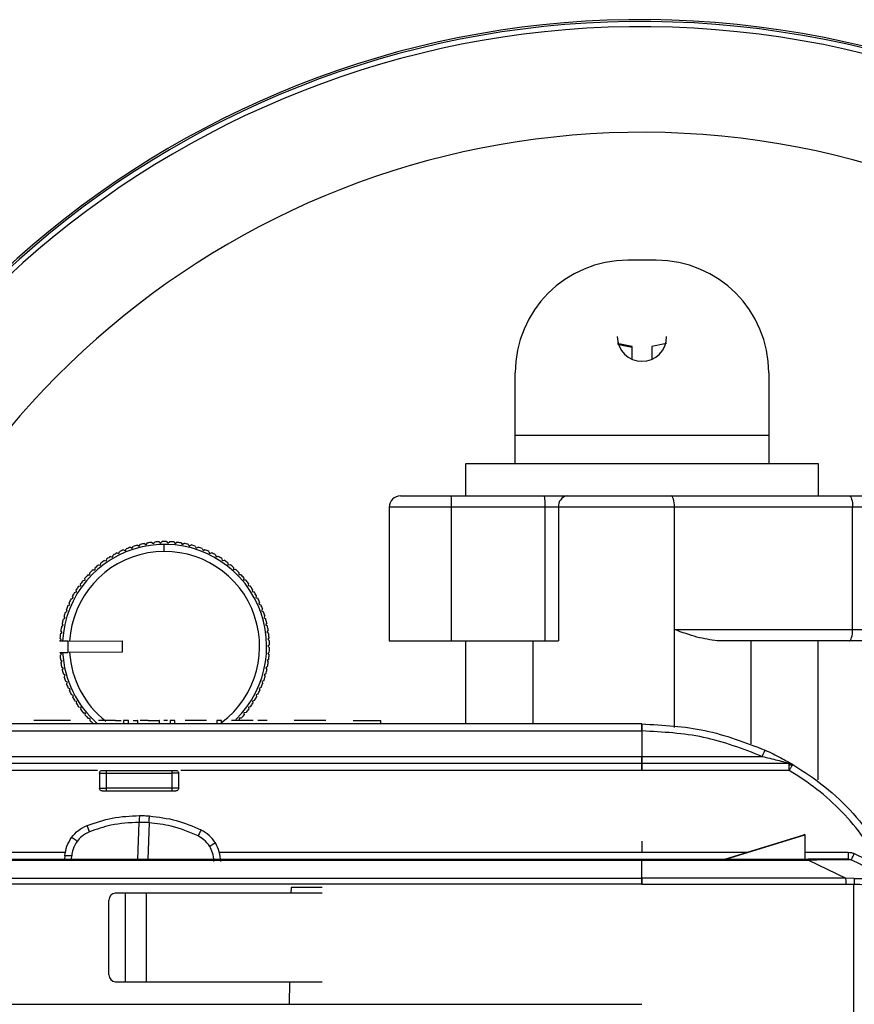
# Model space of a CAD drawing. Header units: millimetres. Extents: x -155 to 150, y -264 to -131.
# Tile 5 of 6: x 40 to 99, y -201 to -131. Entities that reach past the tile are written whole.
import ezdxf

# ---------------------------------------------------------------- set-up
doc = ezdxf.new("R2010")
doc.units = ezdxf.units.MM

msp = doc.modelspace()

# ---------------------------------------------------------------- linework, layer by layer
at = {"color": 7, "linetype": 'Continuous', "lineweight": 25}
for p, q in [((84.931, -148.034), (82.931, -148.034)), ((83.231, -155.063), (83.231, -154.166)), ((84.631, -154.166), (84.631, -155.063)), ((74.931, -162.459), (74.931, -156.034)), ((92.931, -156.034), (92.931, -162.459)), ((74.931, -160.459), (92.931, -160.459)), ((71.431, -162.459), (96.431, -162.459)), ((71.431, -164.759), (71.431, -162.459)), ((96.431, -162.459), (96.431, -164.759)), ((66.79, -164.759), (101.072, -164.759)), ((65.99, -165.559), (65.99, -175.059)), ((101.872, -165.559), (65.99, -165.559)), ((70.412, -175.059), (70.412, -165.559)), ((77.049, -175.059), (77.049, -165.559)), ((78.014, -165.559), (78.014, -175.059)), ((86.238, -181.198), (86.238, -165.559)), ((98.887, -174.259), (98.887, -165.559)), ((47.61, -168.413), (47.742, -168.48)), ((47.742, -168.48), (47.808, -168.348)), ((48.107, -168.262), (48.234, -168.337)), ((48.234, -168.337), (48.31, -168.211)), ((48.614, -168.145), (48.735, -168.229)), ((48.735, -168.229), (48.82, -168.108)), ((49.128, -168.064), (49.243, -168.157)), ((49.243, -168.157), (49.335, -168.042)), ((49.646, -168.019), (49.754, -168.119)), ((49.754, -168.119), (49.855, -168.011)), ((50.012, -168.709), (50.011, -168.209)), ((50.166, -168.01), (50.267, -168.118)), ((50.267, -168.118), (50.374, -168.017)), ((50.685, -168.038), (50.778, -168.152)), ((50.778, -168.152), (50.893, -168.059)), ((51.201, -168.102), (51.286, -168.222)), ((51.286, -168.222), (51.407, -168.137)), ((51.711, -168.201), (51.788, -168.327)), ((51.788, -168.327), (51.914, -168.251)), ((52.214, -168.336), (52.281, -168.467)), ((52.281, -168.467), (52.413, -168.4)), ((46.198, -169.071), (46.341, -169.109)), ((46.341, -169.109), (46.379, -168.966)), ((46.653, -168.819), (46.793, -168.867)), ((46.793, -168.867), (46.84, -168.727)), ((47.124, -168.599), (47.26, -168.657)), ((47.26, -168.657), (47.318, -168.521)), ((52.705, -168.506), (52.763, -168.641)), ((52.763, -168.641), (52.899, -168.583)), ((53.184, -168.709), (53.232, -168.849)), ((53.232, -168.849), (53.372, -168.8)), ((53.647, -168.945), (53.686, -169.088)), ((53.686, -169.088), (53.828, -169.049)), ((45.346, -169.666), (45.493, -169.684)), ((45.493, -169.684), (45.51, -169.537)), ((45.762, -169.354), (45.907, -169.381)), ((45.907, -169.381), (45.935, -169.236)), ((54.092, -169.214), (54.121, -169.358)), ((54.121, -169.358), (54.266, -169.33)), ((54.518, -169.512), (54.537, -169.659)), ((54.537, -169.659), (54.683, -169.64)), ((54.922, -169.84), (54.93, -169.987)), ((44.586, -170.375), (44.733, -170.372)), ((44.733, -170.372), (44.73, -170.224)), ((44.954, -170.007), (45.101, -170.015)), ((45.101, -170.015), (45.108, -169.867)), ((54.93, -169.987), (55.078, -169.979)), ((55.302, -170.194), (55.3, -170.342)), ((55.3, -170.342), (55.448, -170.344)), ((43.931, -171.182), (44.077, -171.159)), ((44.077, -171.159), (44.053, -171.013)), ((44.244, -170.767), (44.391, -170.754)), ((44.391, -170.754), (44.378, -170.607)), ((55.657, -170.575), (55.644, -170.722)), ((55.644, -170.722), (55.791, -170.735)), ((55.984, -170.979), (55.961, -171.125)), ((55.961, -171.125), (56.107, -171.148)), ((43.536, -172.029), (43.493, -171.888)), ((43.647, -171.618), (43.791, -171.584)), ((43.791, -171.584), (43.758, -171.441)), ((56.282, -171.405), (56.249, -171.549)), ((56.249, -171.549), (56.393, -171.582)), ((56.549, -171.851), (56.506, -171.993)), ((43.175, -172.544), (43.313, -172.49)), ((43.313, -172.49), (43.259, -172.353)), ((43.395, -172.073), (43.536, -172.029)), ((56.506, -171.993), (56.648, -172.036)), ((56.785, -172.315), (56.732, -172.453)), ((56.732, -172.453), (56.87, -172.505)), ((42.965, -173.454), (42.893, -173.325)), ((42.988, -173.029), (43.122, -172.966)), ((43.122, -172.966), (43.059, -172.833)), ((56.988, -172.794), (56.926, -172.928)), ((56.926, -172.928), (57.06, -172.99)), ((57.157, -173.285), (57.086, -173.415)), ((42.719, -174.033), (42.842, -173.952)), ((42.842, -173.952), (42.762, -173.828)), ((42.836, -173.526), (42.965, -173.454)), ((57.086, -173.415), (57.215, -173.486)), ((57.291, -173.788), (57.211, -173.912)), ((57.211, -173.912), (57.335, -173.992)), ((42.637, -174.546), (42.755, -174.457)), ((42.755, -174.457), (42.666, -174.339)), ((57.39, -174.298), (57.301, -174.416)), ((57.301, -174.416), (57.42, -174.505)), ((86.238, -174.259), (101.872, -174.259)), ((42.591, -175.064), (42.703, -174.967)), ((42.591, -175.064), (42.591, -175.079)), ((43.158, -175.078), (42.591, -175.079)), ((42.703, -174.967), (42.605, -174.856)), ((43.158, -175.078), (47.03, -175.067)), ((43.158, -175.078), (43.16, -175.878)), ((47.03, -175.067), (47.032, -175.867)), ((57.453, -174.814), (57.356, -174.926)), ((57.356, -174.926), (57.468, -175.023)), ((57.48, -175.334), (57.376, -175.438)), ((57.376, -175.438), (57.48, -175.543)), ((65.99, -175.059), (78.014, -175.059)), ((71.431, -180.959), (71.431, -175.059)), ((76.181, -175.059), (76.181, -180.959)), ((101.072, -175.059), (89.274, -175.059)), ((91.681, -182.359), (91.681, -175.059)), ((96.431, -184.913), (96.431, -175.059)), ((42.593, -175.879), (43.16, -175.878)), ((42.593, -175.879), (42.594, -175.895)), ((42.706, -175.992), (42.594, -175.895)), ((42.609, -176.104), (42.706, -175.992)), ((47.032, -175.867), (43.144, -175.878)), ((43.144, -175.878), (43.144, -175.878)), ((57.471, -175.854), (57.359, -175.951)), ((57.359, -175.951), (57.457, -176.062)), ((42.761, -176.502), (42.642, -176.413)), ((42.672, -176.62), (42.761, -176.502)), ((57.425, -176.372), (57.307, -176.461)), ((57.307, -176.461), (57.396, -176.579)), ((42.851, -177.006), (42.727, -176.926)), ((42.771, -177.13), (42.851, -177.006)), ((42.976, -177.503), (42.847, -177.432)), ((42.905, -177.633), (42.976, -177.503)), ((57.226, -177.392), (57.097, -177.464)), ((57.097, -177.464), (57.169, -177.593)), ((57.343, -176.885), (57.22, -176.966)), ((57.22, -176.966), (57.3, -177.09)), ((43.136, -177.99), (43.002, -177.928)), ((43.074, -178.125), (43.136, -177.99)), ((57.074, -177.889), (56.94, -177.952)), ((56.94, -177.952), (57.003, -178.086)), ((43.33, -178.465), (43.191, -178.413)), ((43.277, -178.603), (43.33, -178.465)), ((43.556, -178.925), (43.414, -178.883)), ((43.513, -179.067), (43.556, -178.925)), ((56.667, -178.845), (56.526, -178.889)), ((56.526, -178.889), (56.569, -179.03)), ((56.887, -178.374), (56.749, -178.428)), ((56.749, -178.428), (56.802, -178.565)), ((43.813, -179.369), (43.669, -179.336)), ((43.78, -179.513), (43.813, -179.369)), ((56.414, -179.3), (56.271, -179.334)), ((56.271, -179.334), (56.304, -179.478)), ((44.101, -179.793), (43.955, -179.77)), ((44.078, -179.939), (44.101, -179.793)), ((44.418, -180.196), (44.271, -180.183)), ((44.405, -180.343), (44.418, -180.196)), ((55.818, -180.151), (55.671, -180.164)), ((55.671, -180.164), (55.684, -180.312)), ((56.131, -179.736), (55.985, -179.76)), ((55.985, -179.76), (56.009, -179.905)), ((83.93, -180.959), (14.224, -180.959)), ((43.353, -180.719), (40.761, -180.719)), ((44.762, -180.576), (44.614, -180.574)), ((44.76, -180.724), (44.762, -180.576)), ((45.132, -180.931), (44.984, -180.939)), ((46.538, -180.719), (46.942, -180.719)), ((47.12, -180.719), (47.12, -180.969)), ((47.464, -180.969), (47.464, -180.719)), ((48.131, -180.969), (48.131, -180.719)), ((48.873, -180.719), (48.87, -180.719)), ((49.666, -180.969), (49.666, -180.719)), ((50.429, -180.719), (50.429, -180.969)), ((50.774, -180.969), (50.774, -180.719)), ((53.022, -180.719), (51.486, -180.719)), ((53.734, -180.719), (53.734, -180.969)), ((54.079, -180.969), (54.079, -180.719)), ((56.327, -180.719), (54.791, -180.719)), ((55.476, -180.543), (55.329, -180.546)), ((55.329, -180.546), (55.332, -180.694)), ((57.311, -180.719), (56.657, -180.719)), ((61.487, -180.719), (59.239, -180.719)), ((65.386, -180.969), (65.386, -180.719)), ((19.224, -181.455), (83.93, -181.455)), ((83.93, -181.455), (83.93, -183.263)), ((94.383, -183.759), (11.704, -183.759)), ((13.033, -183.263), (92.472, -183.263)), ((94.383, -183.759), (94.515, -183.777)), ((94.515, -183.777), (94.638, -183.829)), ((45.262, -184.255), (26.188, -184.255)), ((45.412, -184.455), (45.412, -185.509)), ((45.912, -184.255), (50.538, -184.255)), ((45.912, -185.509), (45.912, -184.455)), ((45.912, -184.455), (50.538, -184.455)), ((50.538, -184.455), (50.538, -185.509)), ((51.038, -185.509), (51.038, -184.455)), ((94.383, -184.255), (51.188, -184.255)), ((94.494, -183.847), (94.562, -183.953)), ((50.538, -185.509), (45.912, -185.509)), ((45.912, -185.709), (50.538, -185.709)), ((48.137, -190.559), (48.236, -187.941)), ((48.933, -187.967), (48.835, -190.559)), ((89.817, -190.55), (95.419, -188.824)), ((89.893, -190.548), (95.488, -188.824)), ((95.488, -188.809), (95.419, -188.824)), ((95.488, -188.809), (95.488, -190.548)), ((28.816, -190.063), (43.01, -190.063)), ((53.925, -190.063), (91.465, -190.063)), ((95.488, -190.063), (98.574, -190.063)), ((12.921, -190.559), (95.739, -190.559)), ((12.921, -190.63), (83.93, -190.63)), ((42.957, -190.309), (42.939, -190.559)), ((43.422, -190.559), (43.439, -190.327)), ((83.93, -191.915), (83.93, -190.63)), ((83.93, -190.63), (95.744, -190.63)), ((95.744, -190.63), (98.415, -191.913)), ((101.637, -191.976), (98.791, -190.608)), ((99.007, -190.162), (100.89, -191.067)), ((30.012, -191.915), (83.93, -191.915)), ((98.415, -191.913), (83.93, -191.913)), ((99.001, -191.917), (98.415, -191.913)), ((83.93, -192.34), (30.012, -192.34)), ((59.014, -192.559), (59.008, -192.959)), ((61.224, -192.559), (59.014, -192.559)), ((98.419, -192.342), (83.93, -192.342)), ((98.982, -192.358), (98.419, -192.342)), ((98.982, -202.561), (98.982, -192.358)), ((46.084, -198.759), (46.084, -193.459)), ((61.224, -192.959), (46.537, -192.959)), ((47.243, -192.959), (47.243, -199.259)), ((48.719, -192.959), (48.719, -199.259)), ((46.537, -199.259), (61.224, -199.259)), ((58.913, -199.259), (58.889, -200.859)), ((10.224, -200.859), (83.93, -200.859))]:
    msp.add_line(p, q, dxfattribs=at)
at = {"color": 7, "linetype": 'Continuous', "lineweight": 25, "flags": 128}
for points in [[(83.231, -154.166), (82.298, -153.972), (82.187, -153.938)], [(82.199, -153.979), (82.292, -154.007), (83.231, -154.201)], [(85.675, -153.938), (85.564, -153.972), (84.631, -154.166)], [(86.238, -165.559), (86.233, -165.403), (86.22, -165.253), (86.198, -165.115), (86.168, -164.993), (86.132, -164.894), (86.091, -164.82), (86.046, -164.774), (86, -164.759)], [(98.649, -164.759), (98.696, -164.774), (98.74, -164.82), (98.781, -164.894), (98.818, -164.993), (98.847, -165.115), (98.869, -165.253), (98.883, -165.403), (98.887, -165.559)], [(98.649, -175.059), (98.696, -175.044), (98.74, -174.998), (98.781, -174.924), (98.818, -174.825), (98.847, -174.704), (98.869, -174.565), (98.883, -174.415), (98.887, -174.259)]]:
    msp.add_lwpolyline(points, dxfattribs=at)
at = {"color": 7, "linetype": 'Continuous', "lineweight": 25}
for centre, radius, start, end in [((83.931, -197.459), 66.5, 194.40377, 165.62252), ((83.931, -197.459), 66.367, 194.40555, 165.56649), ((83.931, -197.459), 65.997, 194.51709, 165.51604), ((83.931, -197.459), 58.5, 196.38282, 163.57799), ((82.931, -156.034), 8, 90, 180), ((84.931, -156.034), 8, 0, 90), ((83.931, -153.459), 1.75, 180, 0), ((66.79, -165.559), 0.8, 90, 180), ((65.442, -165.359), 4.973, 357.69899, 6.93315), ((72.08, -165.359), 4.973, 357.69899, 6.93315), ((78.734, -165.476), 0.725, 98.66751, 186.60727), ((50.031, -175.459), 7.25, 314.25672, 176.99356), ((50.031, -175.459), 7.45, 108.9639, 111.35702), ((50.031, -175.459), 7.45, 104.9639, 107.35702), ((50.031, -175.459), 7.45, 100.9639, 103.35702), ((50.031, -175.459), 7.45, 96.9639, 99.35702), ((50.031, -175.459), 7.45, 92.9639, 95.35702), ((50.031, -175.459), 7.45, 88.9639, 91.35702), ((50.031, -175.459), 7.45, 84.9639, 87.35702), ((50.031, -175.459), 7.45, 80.9639, 83.35702), ((50.031, -175.459), 7.45, 76.9639, 79.35702), ((50.031, -175.459), 7.45, 72.9639, 75.35702), ((50.031, -175.459), 7.45, 68.9639, 71.35702), ((50.031, -175.459), 6.75, 306.84421, 176.76316), ((50.031, -175.459), 7.45, 120.9639, 123.35702), ((50.031, -175.459), 7.45, 116.9639, 119.35702), ((50.031, -175.459), 7.45, 112.9639, 115.35702), ((50.031, -175.459), 7.45, 64.9639, 67.35702), ((50.031, -175.459), 7.45, 60.9639, 63.35702), ((50.031, -175.459), 7.45, 56.9639, 59.35702), ((50.031, -175.459), 7.45, 128.9639, 131.35702), ((50.031, -175.459), 7.45, 124.9639, 127.35702), ((50.031, -175.459), 7.45, 52.9639, 55.35702), ((50.031, -175.459), 7.45, 48.9639, 51.35702), ((50.031, -175.459), 7.45, 136.9639, 139.35702), ((50.031, -175.459), 7.45, 132.9639, 135.35702), ((50.031, -175.459), 7.45, 44.9639, 47.35702), ((50.031, -175.459), 7.45, 40.9639, 43.35702), ((50.031, -175.459), 7.45, 144.9639, 147.35702), ((50.031, -175.459), 7.45, 140.9639, 143.35702), ((50.031, -175.459), 7.45, 36.9639, 39.35702), ((50.031, -175.459), 7.45, 32.9639, 35.35702), ((50.031, -175.459), 7.45, 148.9639, 151.35702), ((50.031, -175.459), 7.45, 28.9639, 31.35702), ((50.031, -175.459), 7.45, 156.9639, 159.35702), ((50.031, -175.459), 7.45, 152.9639, 155.35702), ((50.031, -175.459), 7.45, 24.9639, 27.35702), ((50.031, -175.459), 7.45, 20.9639, 23.35702), ((50.031, -175.459), 7.45, 160.9639, 163.35702), ((50.031, -175.459), 7.45, 16.9639, 19.35702), ((50.031, -175.459), 7.45, 168.9639, 171.35702), ((50.031, -175.459), 7.45, 164.9639, 167.35702), ((50.031, -175.459), 7.45, 12.9639, 15.35702), ((50.031, -175.459), 7.45, 8.9639, 11.35702), ((50.031, -175.459), 7.45, 172.9639, 175.35702), ((50.031, -175.459), 7.45, 4.9639, 7.35702), ((50.031, -175.459), 7.45, 0.9639, 3.35702), ((50.031, -175.459), 7.45, 184.9639, 187.35702), ((50.031, -175.459), 7.25, 183.31907, 229.089), ((50.031, -175.459), 6.75, 183.55776, 231.75009), ((50.031, -175.459), 7.45, 352.9639, 355.35702), ((50.031, -175.459), 7.45, 356.9639, 359.35702), ((50.031, -175.459), 7.45, 188.9639, 191.35702), ((50.031, -175.459), 7.45, 348.9639, 351.35702), ((50.031, -175.459), 7.45, 192.9639, 195.35702), ((50.031, -175.459), 7.45, 344.9639, 347.35702), ((50.031, -175.459), 7.45, 196.9639, 199.35702), ((50.031, -175.459), 7.45, 200.9639, 203.35702), ((50.031, -175.459), 7.45, 336.9639, 339.35702), ((50.031, -175.459), 7.45, 340.9639, 343.35702), ((50.031, -175.459), 7.45, 204.9639, 207.35702), ((50.031, -175.459), 7.45, 332.9639, 335.35702), ((50.031, -175.459), 7.45, 208.9639, 211.35702), ((50.031, -175.459), 7.45, 212.9639, 215.35702), ((50.031, -175.459), 7.45, 324.9639, 327.35702), ((50.031, -175.459), 7.45, 328.9639, 331.35702), ((50.031, -175.459), 7.45, 216.9639, 219.35702), ((50.031, -175.459), 7.45, 316.9639, 319.35702), ((50.031, -175.459), 7.45, 320.9639, 323.35702), ((50.031, -175.459), 7.45, 220.9639, 223.35702), ((50.031, -175.459), 7.45, 224.9639, 227.35702), ((43.064, -193.854), 3.547, 83.93294, 91.72996), ((46.562, -193.437), 0.478, 92.95214, 182.67534), ((46.562, -198.781), 0.478, 177.32466, 267.04786)]:
    msp.add_arc(centre, radius, start, end, dxfattribs=at)
for points, knots in [([(89.274, -175.059), (88.807, -174.988), (87.873, -174.846), (86.783, -174.455), (86.238, -174.259)], [0, 0, 0, 0, 0.5000462, 1, 1, 1, 1]), ([(47.814, -180.719), (47.883, -180.719), (48.041, -180.719), (48.137, -180.719), (48.12, -180.719), (48.115, -180.719)], [0, 0, 0, 0, 0.364629, 0.835921, 1, 1, 1, 1]), ([(48.873, -180.719), (48.952, -180.719), (49.108, -180.719), (49.32, -180.719), (49.496, -180.719), (49.613, -180.719), (49.669, -180.719), (49.66, -180.719), (49.658, -180.719)], [0, 0, 0, 0, 0.192934, 0.380989, 0.564353, 0.744672, 0.933772, 1, 1, 1, 1]), ([(50.251, -180.719), (50.243, -180.719), (50.137, -180.719), (50.055, -180.719), (49.979, -180.719)], [0, 0, 0, 0, 0.0786841, 1, 1, 1, 1]), ([(53.906, -180.719), (53.884, -180.719), (53.839, -180.719), (53.781, -180.719), (53.745, -180.719), (53.73, -180.719), (53.734, -180.719), (53.734, -180.719)], [0, 0, 0, 0, 0.249974, 0.499948, 0.749922, 0.999896, 1, 1, 1, 1]), ([(54.079, -180.719), (54.076, -180.719), (54.071, -180.719), (54.031, -180.719), (53.974, -180.719), (53.929, -180.719), (53.906, -180.719)], [0, 0, 0, 0, 0.249922, 0.499948, 0.749974, 1, 1, 1, 1]), ([(63.415, -180.719), (63.496, -180.719), (63.67, -180.719), (64.09, -180.719), (64.514, -180.719), (64.864, -180.719), (65.099, -180.719), (65.278, -180.719), (65.378, -180.719), (65.378, -180.719), (65.378, -180.719)], [0, 0, 0, 0, 0.142355, 0.307134, 0.512406, 0.620572, 0.721269, 0.82196, 0.920534, 1, 1, 1, 1]), ([(83.93, -180.959), (83.93, -180.967), (83.93, -180.982), (83.93, -181.096), (83.93, -181.259), (83.93, -181.39), (83.93, -181.455)], [0, 0, 0, 0, 0.250598, 0.499785, 0.749187, 1, 1, 1, 1]), ([(83.93, -180.959), (85.436, -181.036), (88.45, -181.191), (91.268, -182.272), (92.677, -182.812)], [0, 0, 0, 0, 0.499921, 1, 1, 1, 1]), ([(92.472, -183.263), (91.097, -182.736), (88.345, -181.681), (85.402, -181.53), (83.93, -181.455)], [0, 0, 0, 0, 0.499836, 1, 1, 1, 1]), ([(92.472, -183.263), (92.498, -183.206), (92.537, -183.119), (92.585, -183.014), (92.618, -182.941), (92.644, -182.883), (92.67, -182.827), (92.675, -182.818), (92.677, -182.812)], [0, 0, 0, 0, 0.239566, 0.368431, 0.5, 0.631569, 0.760433, 1, 1, 1, 1]), ([(92.677, -182.812), (93.052, -182.989), (93.622, -183.257), (94.237, -183.596), (94.5, -183.748), (94.616, -183.816), (94.63, -183.825), (94.638, -183.829)], [0, 0, 0, 0, 0.473315, 0.7186, 0.850499, 0.922318, 1, 1, 1, 1]), ([(92.472, -183.263), (92.834, -183.348), (93.37, -183.475), (93.98, -183.642), (94.259, -183.723), (94.355, -183.751), (94.379, -183.758), (94.382, -183.759), (94.383, -183.759)], [0, 0, 0, 0, 0.522798, 0.775545, 0.914412, 0.961613, 0.981452, 1, 1, 1, 1]), ([(94.515, -183.777), (94.514, -183.78), (94.511, -183.787), (94.5, -183.827), (94.494, -183.847)], [0, 0, 0, 0, 0.499421, 1, 1, 1, 1]), ([(94.638, -183.829), (94.637, -183.83), (94.635, -183.833), (94.62, -183.857), (94.597, -183.895), (94.574, -183.934), (94.562, -183.953)], [0, 0, 0, 0, 0.2331948, 0.48022, 0.7374096, 1, 1, 1, 1]), ([(94.638, -183.829), (95.413, -184.332), (96.964, -185.339), (98.965, -187.273), (100.679, -189.474), (101.464, -191.153), (101.857, -191.993)], [0, 0, 0, 0, 0.249696, 0.499584, 0.749689, 1, 1, 1, 1]), ([(45.612, -184.255), (45.616, -184.255), (45.624, -184.255), (45.683, -184.255), (45.745, -184.255), (45.815, -184.255), (45.874, -184.255), (45.912, -184.255)], [0, 0, 0, 0, 0.248289, 0.499589, 0.627029, 0.760356, 1, 1, 1, 1]), ([(50.538, -184.255), (50.577, -184.255), (50.656, -184.255), (50.739, -184.255), (50.79, -184.255), (50.827, -184.255), (50.834, -184.255), (50.838, -184.255)], [0, 0, 0, 0, 0.248289, 0.499589, 0.627029, 0.760356, 1, 1, 1, 1]), ([(94.494, -183.847), (94.477, -183.854), (94.442, -183.868), (94.402, -183.892), (94.383, -183.904)], [0, 0, 0, 0, 0.50237, 1, 1, 1, 1]), ([(94.562, -183.953), (94.549, -183.975), (94.523, -184.018), (94.477, -184.095), (94.43, -184.175), (94.398, -184.229), (94.383, -184.255)], [0, 0, 0, 0, 0.26259, 0.51978, 0.766805, 1, 1, 1, 1]), ([(100.89, -191.067), (100.5, -190.373), (99.719, -188.986), (98.162, -187.164), (96.395, -185.548), (95.054, -184.686), (94.383, -184.255)], [0, 0, 0, 0, 0.249655, 0.499523, 0.749651, 1, 1, 1, 1]), ([(45.612, -185.709), (45.616, -185.709), (45.624, -185.709), (45.684, -185.709), (45.745, -185.709), (45.815, -185.709), (45.874, -185.709), (45.912, -185.709)], [0, 0, 0, 0, 0.249018, 0.499645, 0.628514, 0.760387, 1, 1, 1, 1]), ([(50.538, -185.709), (50.577, -185.709), (50.656, -185.709), (50.739, -185.709), (50.79, -185.709), (50.827, -185.709), (50.834, -185.709), (50.838, -185.709)], [0, 0, 0, 0, 0.249018, 0.499645, 0.628514, 0.760387, 1, 1, 1, 1]), ([(44.526, -188.168), (45.118, -187.964), (46.327, -187.548), (47.603, -187.489), (48.254, -187.459)], [0, 0, 0, 0, 0.490002, 1, 1, 1, 1]), ([(48.236, -187.941), (47.557, -187.976), (46.343, -188.038), (45.198, -188.438), (44.694, -188.615)], [0, 0, 0, 0, 0.559938, 1, 1, 1, 1]), ([(48.254, -187.459), (48.252, -187.468), (48.247, -187.485), (48.241, -187.614), (48.237, -187.776), (48.236, -187.887), (48.236, -187.941)], [0, 0, 0, 0, 0.2707145, 0.5623123, 0.7892836, 1, 1, 1, 1]), ([(48.933, -187.967), (48.803, -187.959), (48.571, -187.945), (48.338, -187.942), (48.236, -187.941)], [0, 0, 0, 0, 0.559979, 1, 1, 1, 1]), ([(48.254, -187.459), (48.319, -187.46), (48.436, -187.461), (48.552, -187.465), (48.603, -187.466)], [0, 0, 0, 0, 0.560099, 1, 1, 1, 1]), ([(48.603, -187.466), (48.668, -187.469), (48.784, -187.474), (48.9, -187.482), (48.951, -187.486)], [0, 0, 0, 0, 0.55989, 1, 1, 1, 1]), ([(48.933, -187.967), (48.938, -187.899), (48.947, -187.756), (48.954, -187.595), (48.956, -187.502), (48.953, -187.491), (48.951, -187.486)], [0, 0, 0, 0, 0.270714, 0.562312, 0.789284, 1, 1, 1, 1]), ([(52.414, -188.907), (51.787, -188.642), (50.668, -188.168), (49.463, -188.029), (48.933, -187.967)], [0, 0, 0, 0, 0.559913, 1, 1, 1, 1]), ([(48.951, -187.486), (49.598, -187.565), (50.867, -187.72), (52.04, -188.226), (52.615, -188.474)], [0, 0, 0, 0, 0.509998, 1, 1, 1, 1]), ([(43.431, -189.018), (43.586, -188.835), (43.891, -188.475), (44.316, -188.269), (44.526, -188.168)], [0, 0, 0, 0, 0.506465, 1, 1, 1, 1]), ([(44.694, -188.615), (44.504, -188.709), (44.165, -188.876), (43.924, -189.167), (43.818, -189.294)], [0, 0, 0, 0, 0.559793, 1, 1, 1, 1]), ([(44.526, -188.168), (44.528, -188.176), (44.532, -188.193), (44.577, -188.313), (44.634, -188.462), (44.675, -188.565), (44.694, -188.615)], [0, 0, 0, 0, 0.270837, 0.562281, 0.789161, 1, 1, 1, 1]), ([(52.615, -188.474), (52.612, -188.482), (52.607, -188.499), (52.554, -188.615), (52.485, -188.76), (52.437, -188.859), (52.414, -188.907)], [0, 0, 0, 0, 0.270837, 0.562281, 0.789161, 1, 1, 1, 1]), ([(53.643, -189.404), (53.505, -189.213), (53.228, -188.831), (52.819, -188.593), (52.615, -188.474)], [0, 0, 0, 0, 0.4995882, 1, 1, 1, 1]), ([(42.957, -190.309), (42.991, -190.076), (43.059, -189.613), (43.307, -189.215), (43.431, -189.018)], [0, 0, 0, 0, 0.502494, 1, 1, 1, 1]), ([(43.818, -189.294), (43.769, -189.259), (43.667, -189.184), (43.537, -189.091), (43.448, -189.028), (43.436, -189.021), (43.431, -189.018)], [0, 0, 0, 0, 0.240724, 0.5, 0.759276, 1, 1, 1, 1]), ([(43.818, -189.294), (43.708, -189.474), (43.512, -189.794), (43.461, -190.164), (43.439, -190.327)], [0, 0, 0, 0, 0.560053, 1, 1, 1, 1]), ([(53.236, -189.651), (53.11, -189.48), (52.886, -189.176), (52.558, -188.989), (52.414, -188.907)], [0, 0, 0, 0, 0.559278, 1, 1, 1, 1]), ([(53.643, -189.404), (53.637, -189.407), (53.625, -189.414), (53.531, -189.47), (53.395, -189.553), (53.288, -189.619), (53.236, -189.651)], [0, 0, 0, 0, 0.2407445, 0.5000214, 0.7592865, 1, 1, 1, 1]), ([(54.017, -190.728), (54.001, -190.492), (53.969, -190.025), (53.751, -189.61), (53.643, -189.404)], [0, 0, 0, 0, 0.504552, 1, 1, 1, 1]), ([(83.93, -189.288), (83.93, -189.451), (83.93, -189.737), (83.93, -190.001), (83.93, -190.114)], [0, 0, 0, 0, 0.569813, 1, 1, 1, 1]), ([(53.535, -190.71), (53.519, -190.501), (53.49, -190.126), (53.314, -189.796), (53.236, -189.651)], [0, 0, 0, 0, 0.558989, 1, 1, 1, 1]), ([(98.574, -190.063), (98.649, -190.068), (98.799, -190.076), (98.938, -190.133), (99.007, -190.162)], [0, 0, 0, 0, 0.499997, 1, 1, 1, 1]), ([(89.817, -190.55), (89.815, -190.551), (89.812, -190.552), (89.811, -190.553), (89.813, -190.554), (89.818, -190.554), (89.824, -190.554), (89.835, -190.553), (89.859, -190.551), (89.879, -190.549), (89.893, -190.548)], [0, 0, 0, 0, 0.14815, 0.265236, 0.359253, 0.402262, 0.445539, 0.541494, 0.661684, 1, 1, 1, 1]), ([(98.574, -190.559), (98.545, -190.559), (98.501, -190.559), (98.142, -190.559), (97.77, -190.559), (97.312, -190.559), (96.638, -190.559), (96.097, -190.559), (95.739, -190.559)], [0, 0, 0, 0, 0.249041, 0.373201, 0.497221, 0.616852, 0.747369, 1, 1, 1, 1]), ([(98.791, -190.608), (98.741, -190.602), (98.669, -190.593), (98.263, -190.591), (97.761, -190.593), (96.903, -190.605), (96.152, -190.621), (95.744, -190.63)], [0, 0, 0, 0, 0.261513, 0.381846, 0.501918, 0.729124, 1, 1, 1, 1]), ([(83.93, -191.948), (83.93, -191.93), (83.93, -191.892), (83.929, -191.837), (83.93, -191.785), (83.93, -191.729), (83.929, -191.673), (83.929, -191.664), (83.93, -191.659)], [0, 0, 0, 0, 0.10076, 0.206776, 0.321108, 0.446208, 0.676472, 1, 1, 1, 1]), ([(83.93, -191.913), (83.93, -191.94), (83.93, -191.993), (83.93, -192.103), (83.93, -192.221), (83.93, -192.302), (83.93, -192.342)], [0, 0, 0, 0, 0.268467, 0.524627, 0.768474, 1, 1, 1, 1]), ([(99.001, -191.917), (99.001, -191.941), (98.999, -191.989), (98.995, -192.098), (98.989, -192.223), (98.984, -192.313), (98.982, -192.358)], [0, 0, 0, 0, 0.245375, 0.5, 0.754625, 1, 1, 1, 1]), ([(99.001, -191.917), (99.326, -191.918), (99.978, -191.919), (100.801, -191.888), (101.419, -191.914), (101.565, -191.955), (101.637, -191.976)], [0, 0, 0, 0, 0.24757, 0.498136, 0.749658, 1, 1, 1, 1]), ([(101.919, -192.427), (101.849, -192.412), (101.709, -192.381), (101.025, -192.357), (100.089, -192.378), (99.352, -192.364), (98.982, -192.358)], [0, 0, 0, 0, 0.2496991, 0.4982548, 0.7477326, 1, 1, 1, 1])]:
    msp.add_open_spline(points, degree=3, knots=knots, dxfattribs=at)
for points in [[(46.538, -180.719), (46.425, -180.719), (46.198, -180.719), (45.875, -180.719), (45.578, -180.719), (45.42, -180.719), (45.34, -180.719)], [(47.292, -180.719), (47.27, -180.719), (47.224, -180.719), (47.168, -180.719), (47.128, -180.719), (47.123, -180.719), (47.12, -180.719)], [(47.464, -180.719), (47.462, -180.719), (47.457, -180.719), (47.417, -180.719), (47.36, -180.719), (47.315, -180.719), (47.292, -180.719)], [(48.87, -180.719), (48.817, -180.719), (48.712, -180.719), (48.56, -180.719), (48.419, -180.719), (48.341, -180.719), (48.301, -180.719)], [(50.601, -180.719), (50.579, -180.719), (50.534, -180.719), (50.477, -180.719), (50.437, -180.719), (50.432, -180.719), (50.429, -180.719)], [(50.774, -180.719), (50.771, -180.719), (50.766, -180.719), (50.726, -180.719), (50.669, -180.719), (50.624, -180.719), (50.601, -180.719)], [(83.93, -181.455), (83.93, -181.39), (83.93, -181.259), (83.93, -181.096), (83.93, -180.981), (83.93, -180.967), (83.93, -180.959)], [(83.93, -183.759), (83.93, -183.752), (83.93, -183.737), (83.93, -183.622), (83.93, -183.459), (83.93, -183.329), (83.93, -183.263)], [(83.93, -183.263), (83.93, -183.329), (83.93, -183.459), (83.93, -183.622), (83.93, -183.737), (83.93, -183.752), (83.93, -183.759)], [(83.93, -183.759), (83.93, -183.767), (83.93, -183.781), (83.93, -183.896), (83.93, -184.059), (83.93, -184.19), (83.93, -184.255)], [(83.93, -184.255), (83.93, -184.19), (83.93, -184.059), (83.93, -183.896), (83.93, -183.781), (83.93, -183.767), (83.93, -183.759)], [(94.383, -183.904), (94.383, -183.882), (94.383, -183.839), (94.383, -183.794), (94.383, -183.765), (94.383, -183.761), (94.383, -183.759)], [(45.412, -184.455), (45.415, -184.429), (45.421, -184.376), (45.467, -184.31), (45.533, -184.264), (45.585, -184.258), (45.612, -184.255)], [(45.412, -184.455), (45.419, -184.455), (45.434, -184.455), (45.55, -184.455), (45.715, -184.455), (45.846, -184.455), (45.912, -184.455)], [(45.912, -184.455), (45.912, -184.429), (45.912, -184.376), (45.912, -184.31), (45.912, -184.264), (45.912, -184.258), (45.912, -184.255)], [(50.538, -184.255), (50.538, -184.258), (50.538, -184.264), (50.538, -184.31), (50.538, -184.376), (50.538, -184.429), (50.538, -184.455)], [(51.038, -184.455), (51.03, -184.455), (51.015, -184.455), (50.9, -184.455), (50.734, -184.455), (50.603, -184.455), (50.538, -184.455)], [(50.838, -184.255), (50.864, -184.258), (50.916, -184.264), (50.982, -184.31), (51.029, -184.376), (51.035, -184.429), (51.038, -184.455)], [(94.383, -184.255), (94.383, -184.222), (94.383, -184.157), (94.383, -184.064), (94.383, -183.977), (94.383, -183.928), (94.383, -183.904)], [(45.412, -185.509), (45.419, -185.509), (45.434, -185.509), (45.55, -185.509), (45.715, -185.509), (45.846, -185.509), (45.912, -185.509)], [(45.612, -185.709), (45.585, -185.706), (45.533, -185.7), (45.467, -185.654), (45.421, -185.588), (45.415, -185.535), (45.412, -185.509)], [(45.912, -185.709), (45.912, -185.706), (45.912, -185.7), (45.912, -185.654), (45.912, -185.588), (45.912, -185.535), (45.912, -185.509)], [(50.538, -185.509), (50.538, -185.535), (50.538, -185.588), (50.538, -185.654), (50.538, -185.7), (50.538, -185.706), (50.538, -185.709)], [(51.038, -185.509), (51.03, -185.509), (51.015, -185.509), (50.9, -185.509), (50.734, -185.509), (50.603, -185.509), (50.538, -185.509)], [(51.038, -185.509), (51.035, -185.535), (51.029, -185.588), (50.982, -185.654), (50.916, -185.7), (50.864, -185.706), (50.838, -185.709)], [(98.574, -190.063), (98.574, -190.129), (98.574, -190.259), (98.574, -190.422), (98.574, -190.537), (98.574, -190.552), (98.574, -190.559)], [(83.93, -190.559), (83.93, -190.562), (83.93, -190.568), (83.93, -190.61), (83.93, -190.63)], [(83.93, -190.63), (83.93, -190.609), (83.93, -190.568), (83.93, -190.562), (83.93, -190.559)], [(95.744, -190.63), (95.743, -190.61), (95.742, -190.568), (95.74, -190.562), (95.739, -190.559)], [(98.574, -190.559), (98.612, -190.561), (98.687, -190.565), (98.756, -190.594), (98.791, -190.608)], [(98.791, -190.608), (98.794, -190.602), (98.801, -190.589), (98.851, -190.486), (98.923, -190.338), (98.979, -190.221), (99.007, -190.162)], [(83.93, -192.34), (83.93, -192.297), (83.93, -192.212), (83.93, -192.093), (83.93, -191.989), (83.93, -191.94), (83.93, -191.915)], [(98.419, -192.342), (98.419, -192.299), (98.419, -192.213), (98.418, -192.093), (98.417, -191.988), (98.415, -191.938), (98.415, -191.913)]]:
    msp.add_open_spline(points, degree=3, dxfattribs=at)

doc.saveas('drawing.dxf')
